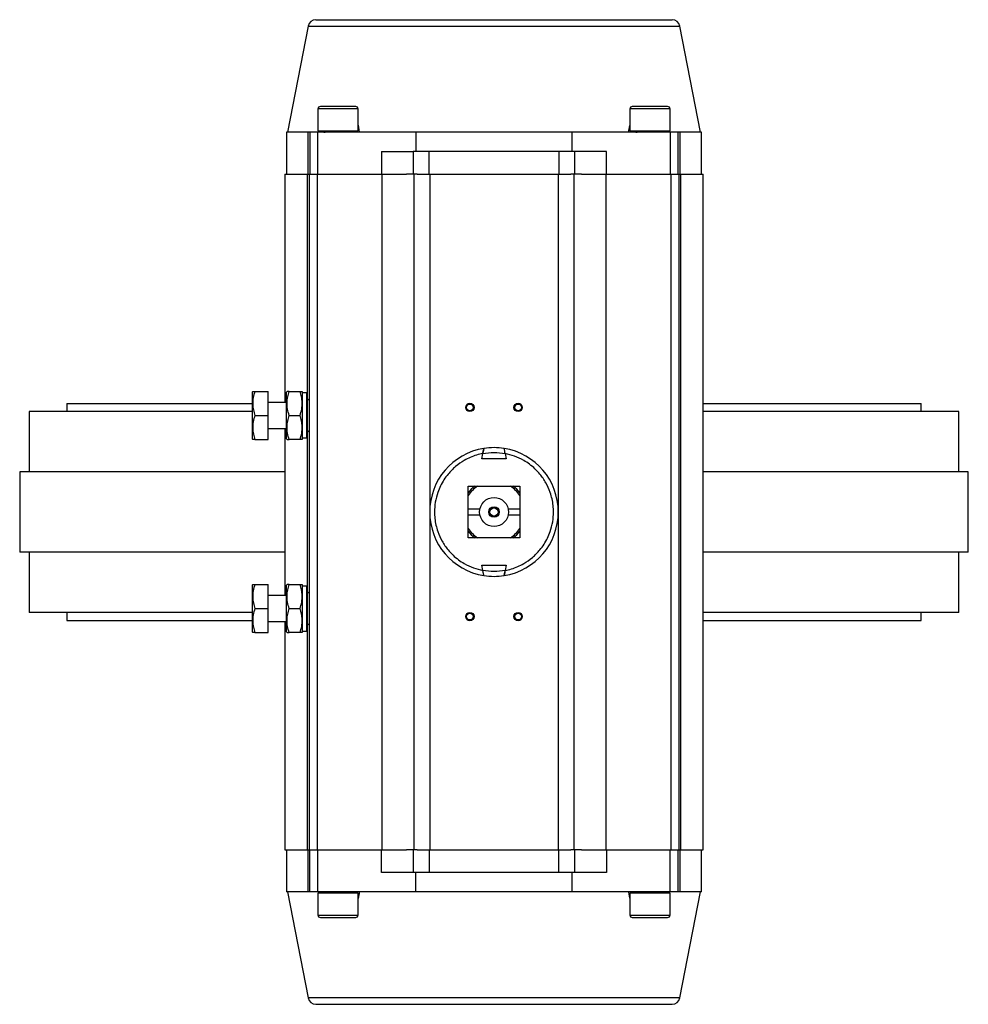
# Model space of a CAD drawing. Header units: millimetres. Extents: x 531 to 3898, y 60 to 2923.
# Tile 1 of 9: x 1386 to 1976, y 60 to 672. Entities that reach past the tile are written whole.
import ezdxf

# ---------------------------------------------------------------- set-up
doc = ezdxf.new("R2010")
doc.units = ezdxf.units.MM

msp = doc.modelspace()

# ---------------------------------------------------------------- linework, layer by layer
at = {"color": 7, "linetype": 'Continuous', "lineweight": 25}
for p, q in [((1565.56, 667.88), (1552.74, 601.93)), ((1809.74, 601.93), (1796.92, 667.88)), ((1571.74, 616.43), (1571.74, 602.93)), ((1596.74, 602.93), (1596.74, 616.43)), ((1765.74, 616.43), (1765.74, 602.93)), ((1790.74, 602.93), (1790.74, 616.43)), ((1596.67, 606.34), (1597.48, 601.93)), ((1552.24, 601.93), (1552.24, 575.93)), ((1565.7, 601.93), (1552.24, 601.93)), ((1565.7, 575.93), (1565.7, 601.93)), ((1566.74, 601.93), (1565.7, 601.93)), ((1566.74, 601.93), (1566.74, 575.93)), ((1571.74, 601.93), (1566.74, 601.93)), ((1571.74, 602.93), (1596.74, 602.93)), ((1571.74, 575.93), (1571.74, 601.93)), ((1632.65, 601.93), (1571.74, 601.93)), ((1572.18, 602.93), (1572.17, 602.18)), ((1576.24, 602.18), (1576.24, 601.93)), ((1592.18, 602.18), (1592.18, 602.36)), ((1592.24, 601.93), (1592.24, 602.36)), ((1632.65, 601.93), (1632.65, 589.93)), ((1729.83, 601.93), (1632.65, 601.93)), ((1729.83, 589.93), (1729.83, 601.93)), ((1790.74, 601.93), (1729.83, 601.93)), ((1765.74, 602.93), (1790.74, 602.93)), ((1766.18, 602.93), (1766.17, 602.18)), ((1770.24, 602.18), (1770.24, 601.93)), ((1786.18, 602.18), (1786.18, 602.36)), ((1786.24, 601.93), (1786.24, 602.3)), ((1790.74, 601.93), (1790.74, 575.93)), ((1795.74, 601.93), (1790.74, 601.93)), ((1795.74, 575.93), (1795.74, 601.93)), ((1796.78, 601.93), (1795.74, 601.93)), ((1796.78, 601.93), (1796.78, 575.93)), ((1810.24, 601.93), (1796.78, 601.93)), ((1810.24, 575.93), (1810.24, 601.93)), ((1611.24, 589.93), (1611.24, 575.93)), ((1611.24, 589.93), (1630.96, 589.93)), ((1630.96, 589.93), (1630.96, 575.93)), ((1640.82, 589.93), (1630.96, 589.93)), ((1640.82, 575.93), (1640.82, 589.93)), ((1721.66, 589.93), (1640.82, 589.93)), ((1731.52, 589.93), (1721.66, 589.93)), ((1721.66, 589.93), (1721.66, 575.93)), ((1731.52, 575.93), (1731.52, 589.93)), ((1751.24, 589.93), (1731.52, 589.93)), ((1751.24, 575.93), (1751.24, 589.93)), ((1551.24, 575.93), (1551.24, 433.93)), ((1551.24, 575.93), (1565.17, 575.93)), ((1565.17, 575.93), (1566.24, 575.93)), ((1566.24, 575.93), (1566.24, 155.93)), ((1566.24, 575.93), (1571.24, 575.93)), ((1571.24, 575.93), (1571.24, 155.93)), ((1571.24, 575.93), (1611.66, 575.93)), ((1611.66, 155.93), (1611.66, 575.93)), ((1611.66, 575.93), (1626.77, 575.93)), ((1630.96, 575.93), (1626.77, 575.93)), ((1633.37, 575.93), (1630.96, 575.93)), ((1631.38, 575.93), (1631.38, 155.93)), ((1633.37, 575.93), (1641.24, 575.93)), ((1641.24, 575.93), (1641.24, 155.93)), ((1641.24, 575.93), (1721.24, 575.93)), ((1721.24, 575.93), (1721.24, 155.93)), ((1721.24, 575.93), (1729.1, 575.93)), ((1731.52, 575.93), (1729.1, 575.93)), ((1731.1, 155.93), (1731.1, 575.93)), ((1735.71, 575.93), (1731.52, 575.93)), ((1735.71, 575.93), (1750.82, 575.93)), ((1750.82, 575.93), (1750.82, 155.93)), ((1750.82, 575.93), (1791.24, 575.93)), ((1791.24, 575.93), (1791.24, 155.93)), ((1791.24, 575.93), (1796.24, 575.93)), ((1796.24, 575.93), (1796.24, 155.93)), ((1796.24, 575.93), (1797.31, 575.93)), ((1797.31, 575.93), (1797.31, 155.93)), ((1797.31, 575.93), (1811.24, 575.93)), ((1811.24, 155.93), (1811.24, 575.93)), ((1531.17, 440.93), (1530.88, 440.43)), ((1532.51, 440.93), (1540.88, 440.93)), ((1540.88, 425.93), (1540.88, 440.93)), ((1552.53, 440.93), (1552.24, 440.43)), ((1553.87, 440.93), (1560.61, 440.93)), ((1562.24, 440.43), (1561.95, 440.93)), ((1530.88, 440.43), (1530.88, 411.43)), ((1552.24, 411.43), (1552.24, 440.43)), ((1562.24, 411.43), (1562.24, 440.43)), ((1564.74, 439.93), (1562.24, 439.93)), ((1564.74, 411.93), (1564.74, 439.93)), ((1565.09, 434.76), (1565.09, 417.11)), ((1392.24, 428.43), (1392.24, 390.93)), ((1530.88, 428.43), (1392.24, 428.43)), ((1415.49, 433.43), (1415.49, 428.43)), ((1415.49, 433.43), (1530.88, 433.43)), ((1552.24, 433.93), (1540.88, 433.93)), ((1565.09, 433.93), (1564.74, 433.93)), ((1811.24, 433.43), (1946.99, 433.43)), ((1970.24, 428.43), (1811.24, 428.43)), ((1946.99, 428.43), (1946.99, 433.43)), ((1970.24, 390.93), (1970.24, 428.43)), ((1532.51, 425.93), (1540.88, 425.93)), ((1540.88, 410.93), (1540.88, 425.93)), ((1553.87, 425.93), (1560.61, 425.93)), ((1540.88, 417.93), (1552.24, 417.93)), ((1551.24, 417.93), (1551.24, 313.93)), ((1564.74, 417.93), (1565.09, 417.93)), ((1530.88, 411.43), (1531.17, 410.93)), ((1532.51, 410.93), (1540.88, 410.93)), ((1552.24, 411.43), (1552.53, 410.93)), ((1560.61, 410.93), (1553.87, 410.93)), ((1561.95, 410.93), (1562.24, 411.43)), ((1562.24, 411.93), (1564.74, 411.93)), ((1673.71, 398.93), (1674.3, 402.27)), ((1688.77, 398.93), (1673.71, 398.93)), ((1688.18, 402.27), (1688.77, 398.93)), ((1386.24, 390.93), (1386.24, 340.93)), ((1551.24, 390.93), (1386.24, 390.93)), ((1976.24, 390.93), (1811.24, 390.93)), ((1976.24, 340.93), (1976.24, 390.93)), ((1665.24, 349.93), (1665.24, 381.93)), ((1665.24, 381.93), (1697.24, 381.93)), ((1697.24, 381.93), (1697.24, 349.93)), ((1665.24, 367.93), (1672.46, 367.93)), ((1690.01, 367.93), (1697.24, 367.93)), ((1672.46, 363.93), (1665.24, 363.93)), ((1697.24, 363.93), (1690.01, 363.93)), ((1697.24, 349.93), (1665.24, 349.93)), ((1551.24, 340.93), (1386.24, 340.93)), ((1392.24, 340.93), (1392.24, 303.43)), ((1976.24, 340.93), (1811.24, 340.93)), ((1970.24, 303.43), (1970.24, 340.93)), ((1673.71, 332.93), (1688.77, 332.93)), ((1674.3, 329.59), (1673.71, 332.93)), ((1688.77, 332.93), (1688.18, 329.59)), ((1531.17, 320.93), (1530.88, 320.43)), ((1530.88, 320.43), (1530.88, 291.43)), ((1532.51, 320.93), (1540.88, 320.93)), ((1540.88, 305.93), (1540.88, 320.93)), ((1552.53, 320.93), (1552.24, 320.43)), ((1552.24, 291.43), (1552.24, 320.43)), ((1553.87, 320.93), (1560.61, 320.93)), ((1562.24, 320.43), (1561.95, 320.93)), ((1562.24, 291.43), (1562.24, 320.43)), ((1564.74, 319.93), (1562.24, 319.93)), ((1564.74, 291.93), (1564.74, 319.93)), ((1552.24, 313.93), (1540.88, 313.93)), ((1565.09, 313.93), (1564.74, 313.93)), ((1565.09, 314.76), (1565.09, 297.11)), ((1530.88, 303.43), (1392.24, 303.43)), ((1415.49, 303.43), (1415.49, 298.43)), ((1532.51, 305.93), (1540.88, 305.93)), ((1540.88, 290.93), (1540.88, 305.93)), ((1553.87, 305.93), (1560.61, 305.93)), ((1970.24, 303.43), (1811.24, 303.43)), ((1946.99, 298.43), (1946.99, 303.43)), ((1415.49, 298.43), (1530.88, 298.43)), ((1540.88, 297.93), (1552.24, 297.93)), ((1551.24, 297.93), (1551.24, 155.93)), ((1564.74, 297.93), (1565.09, 297.93)), ((1811.24, 298.43), (1946.99, 298.43)), ((1530.88, 291.43), (1531.17, 290.93)), ((1532.51, 290.93), (1540.88, 290.93)), ((1552.24, 291.43), (1552.53, 290.93)), ((1560.61, 290.93), (1553.87, 290.93)), ((1561.95, 290.93), (1562.24, 291.43)), ((1562.24, 291.93), (1564.74, 291.93)), ((1551.24, 155.93), (1565.17, 155.93)), ((1552.24, 155.93), (1552.24, 129.93)), ((1565.17, 155.93), (1566.24, 155.93)), ((1565.7, 129.93), (1565.7, 155.93)), ((1566.24, 155.93), (1571.24, 155.93)), ((1566.74, 129.93), (1566.74, 155.93)), ((1571.24, 155.93), (1611.66, 155.93)), ((1571.74, 129.93), (1571.74, 155.93)), ((1611.24, 141.93), (1611.24, 155.93)), ((1611.66, 155.93), (1626.77, 155.93)), ((1630.96, 155.93), (1626.77, 155.93)), ((1630.96, 155.93), (1630.96, 141.93)), ((1633.37, 155.93), (1630.96, 155.93)), ((1633.37, 155.93), (1641.24, 155.93)), ((1640.82, 155.93), (1640.82, 141.93)), ((1641.24, 155.93), (1721.24, 155.93)), ((1721.24, 155.93), (1729.1, 155.93)), ((1721.66, 141.93), (1721.66, 155.93)), ((1731.52, 155.93), (1729.1, 155.93)), ((1731.52, 141.93), (1731.52, 155.93)), ((1735.71, 155.93), (1731.52, 155.93)), ((1735.71, 155.93), (1750.82, 155.93)), ((1750.82, 155.93), (1791.24, 155.93)), ((1751.24, 155.93), (1751.24, 141.93)), ((1790.74, 129.93), (1790.74, 155.93)), ((1791.24, 155.93), (1796.24, 155.93)), ((1795.74, 129.93), (1795.74, 155.93)), ((1796.24, 155.93), (1797.31, 155.93)), ((1796.78, 155.93), (1796.78, 129.93)), ((1797.31, 155.93), (1811.24, 155.93)), ((1810.24, 129.93), (1810.24, 155.93)), ((1630.96, 141.93), (1611.24, 141.93)), ((1640.82, 141.93), (1630.96, 141.93)), ((1632.65, 129.93), (1632.65, 141.93)), ((1721.66, 141.93), (1640.82, 141.93)), ((1731.52, 141.93), (1721.66, 141.93)), ((1729.83, 129.93), (1729.83, 141.93)), ((1751.24, 141.93), (1731.52, 141.93)), ((1565.7, 129.93), (1552.24, 129.93)), ((1552.74, 129.93), (1565.56, 63.98)), ((1566.74, 129.93), (1565.7, 129.93)), ((1571.74, 129.93), (1566.74, 129.93)), ((1632.65, 129.93), (1571.74, 129.93)), ((1571.74, 128.93), (1571.74, 115.43)), ((1596.74, 128.93), (1571.74, 128.93)), ((1576.24, 129.93), (1576.24, 129.5)), ((1576.3, 129.69), (1576.3, 129.5)), ((1592.24, 129.68), (1592.24, 129.93)), ((1596.29, 128.93), (1596.31, 129.68)), ((1596.74, 115.43), (1596.74, 128.93)), ((1729.83, 129.93), (1632.65, 129.93)), ((1790.74, 129.93), (1729.83, 129.93)), ((1765.74, 125.89), (1765, 129.93)), ((1765.74, 128.93), (1765.74, 115.43)), ((1790.74, 128.93), (1765.74, 128.93)), ((1770.24, 129.93), (1770.24, 129.5)), ((1770.3, 129.69), (1770.3, 129.5)), ((1786.24, 129.68), (1786.24, 129.93)), ((1790.29, 128.93), (1790.31, 129.68)), ((1795.74, 129.93), (1790.74, 129.93)), ((1790.74, 115.43), (1790.74, 128.93)), ((1796.78, 129.93), (1795.74, 129.93)), ((1810.24, 129.93), (1796.78, 129.93)), ((1796.92, 63.98), (1809.74, 129.93))]:
    msp.add_line(p, q, dxfattribs=at)
at = {"color": 8, "linetype": 'Continuous', "lineweight": 25}
for p, q in [((1565.56, 667.88), (1796.92, 667.88)), ((1596.74, 616.43), (1571.74, 616.43)), ((1790.74, 616.43), (1765.74, 616.43)), ((1565.17, 435.2), (1565.17, 575.93)), ((1565.17, 315.2), (1565.17, 416.66)), ((1565.17, 155.93), (1565.17, 296.66)), ((1571.74, 115.43), (1596.74, 115.43)), ((1765.74, 115.43), (1790.74, 115.43)), ((1796.92, 63.98), (1565.56, 63.98))]:
    msp.add_line(p, q, dxfattribs=at)
at = {"color": 7, "linetype": 'Continuous', "lineweight": 25}
for centre, radius in [((1666.24, 430.93), 2.6), ((1666.24, 430.93), 2.1), ((1696.24, 430.93), 2.6), ((1696.24, 430.93), 2.1), ((1681.24, 365.93), 9), ((1681.24, 365.93), 3.25), ((1681.24, 365.93), 2.5), ((1666.24, 300.93), 2.6), ((1666.24, 300.93), 2.1), ((1696.24, 300.93), 2.6), ((1696.24, 300.93), 2.1)]:
    msp.add_circle(centre, radius, dxfattribs=at)
for centre, radius, start, end in [((1570.47, 666.93), 5, 90, 169), ((1792.01, 666.93), 5, 11, 90), ((1573.24, 616.43), 1.5, 90, 180), ((1595.24, 616.43), 1.5, 0, 90), ((1767.24, 616.43), 1.5, 90, 180), ((1789.24, 616.43), 1.5, 0, 90), ((1566.41, 434.76), 1.33, 97.58954, 180), ((1566.41, 417.11), 1.33, 180, 262.41046), ((1681.24, 365.93), 40, 99.11003, 260.88997), ((1681.24, 365.93), 40, 80.88997, 99.11003), ((1681.24, 365.93), 40, 279.11003, 80.88997), ((1681.24, 365.93), 19, 122.63686, 147.36314), ((1681.24, 365.93), 20, 126.8699, 143.1301), ((1681.24, 365.93), 19, 32.63686, 57.36314), ((1681.24, 365.93), 20, 36.8699, 53.1301), ((1681.24, 365.93), 19, 212.63686, 237.36314), ((1681.24, 365.93), 19, 302.63686, 327.36314), ((1681.24, 365.93), 20, 216.8699, 233.1301), ((1681.24, 365.93), 20, 306.8699, 323.1301), ((1681.24, 365.93), 40, 260.88997, 279.11003), ((1566.41, 314.76), 1.32, 97.58954, 180), ((1566.41, 297.11), 1.32, 180, 262.41046), ((1573.24, 115.43), 1.5, 180, 270), ((1595.24, 115.43), 1.5, 270, 360), ((1767.24, 115.43), 1.5, 180, 270), ((1789.24, 115.43), 1.5, 270, 360), ((1570.47, 64.93), 5, 191, 270), ((1792.01, 64.93), 5, 270, 349)]:
    msp.add_arc(centre, radius, start, end, dxfattribs=at)
for centre, major_axis, start_param, end_param in [((1582.1, 473.67), (-25.97, -1601.55), 1.651395, 1.651713), ((1584.26, 607.04), (-25.97, -1601.55), 1.567728, 1.568352), ((1776.1, 473.67), (-25.97, -1601.55), 1.651395, 1.651713), ((1778.26, 607.04), (-25.97, -1601.55), 1.567728, 1.568352), ((1584.22, 124.82), (25.97, 1601.55), 1.567728, 1.568352), ((1586.38, 258.19), (25.97, 1601.55), 1.651395, 1.651713), ((1778.22, 124.82), (25.97, 1601.55), 1.567728, 1.568352), ((1780.38, 258.19), (25.97, 1601.55), 1.651395, 1.651713)]:
    msp.add_ellipse(centre, major_axis=major_axis, ratio=0.007497, start_param=start_param, end_param=end_param, dxfattribs=at)
for points, knots in [([(1570.47, 671.93), (1570.55, 671.93), (1570.73, 671.93), (1572.19, 671.93), (1574.6, 671.93), (1578.1, 671.93), (1582.7, 671.93), (1588.38, 671.93), (1595.1, 671.93), (1602.77, 671.93), (1611.28, 671.93), (1619.47, 671.93), (1626.99, 671.93), (1633.62, 671.93), (1641.5, 671.93), (1650.63, 671.93), (1660.95, 671.93), (1671.16, 671.93), (1681.24, 671.93), (1691.32, 671.93), (1701.53, 671.93), (1711.85, 671.93), (1722.15, 671.93), (1732.25, 671.93), (1741.99, 671.93), (1751.2, 671.93), (1759.71, 671.93), (1767.38, 671.93), (1773.36, 671.93), (1777.92, 671.93), (1781.35, 671.93), (1784.77, 671.93), (1787.88, 671.93), (1790.29, 671.93), (1791.75, 671.93), (1791.92, 671.93), (1792.01, 671.93)], [0, 0, 0, 0, 0.028641, 0.058246, 0.088731, 0.11999, 0.151897, 0.184307, 0.217062, 0.249992, 0.282923, 0.315678, 0.337287, 0.358735, 0.38001, 0.411269, 0.441753, 0.471359, 0.5, 0.528641, 0.558247, 0.588731, 0.61999, 0.651897, 0.684307, 0.717062, 0.749992, 0.782923, 0.815678, 0.837287, 0.858735, 0.88001, 0.911269, 0.941754, 0.971359, 1, 1, 1, 1]), ([(1595.24, 617.93), (1595.2, 617.93), (1595.13, 617.93), (1594.52, 617.93), (1593.5, 617.93), (1592.07, 617.93), (1590.31, 617.93), (1588.34, 617.93), (1586.29, 617.93), (1584.24, 617.93), (1582.19, 617.93), (1580.14, 617.93), (1578.16, 617.93), (1576.41, 617.93), (1574.98, 617.93), (1573.96, 617.93), (1573.35, 617.93), (1573.27, 617.93), (1573.24, 617.93)], [0, 0, 0, 0, 0.058258, 0.120005, 0.18432, 0.25, 0.31568, 0.379994, 0.441742, 0.5, 0.558258, 0.620006, 0.68432, 0.75, 0.81568, 0.879995, 0.941742, 1, 1, 1, 1]), ([(1789.24, 617.93), (1789.2, 617.93), (1789.13, 617.93), (1788.52, 617.93), (1787.5, 617.93), (1786.07, 617.93), (1784.31, 617.93), (1782.34, 617.93), (1780.29, 617.93), (1778.24, 617.93), (1776.19, 617.93), (1774.14, 617.93), (1772.16, 617.93), (1770.41, 617.93), (1768.98, 617.93), (1767.96, 617.93), (1767.35, 617.93), (1767.27, 617.93), (1767.24, 617.93)], [0, 0, 0, 0, 0.058258, 0.120005, 0.18432, 0.25, 0.31568, 0.379994, 0.441742, 0.5, 0.558258, 0.620006, 0.68432, 0.75, 0.81568, 0.879995, 0.941742, 1, 1, 1, 1]), ([(1765, 601.93), (1765.12, 602.88), (1765.29, 604.3), (1765.63, 605.64), (1765.74, 606.09)], [0, 0, 0, 0, 0.664808, 1, 1, 1, 1]), ([(1596.16, 602.42), (1595.92, 602.41), (1595.43, 602.4), (1593.08, 602.37), (1589.82, 602.34), (1585.9, 602.32), (1581.79, 602.29), (1577.96, 602.26), (1574.79, 602.24), (1572.83, 602.21), (1571.98, 602.19), (1572.2, 602.18), (1572.22, 602.18)], [0, 0, 0, 0, 0.110135, 0.220363, 0.330612, 0.440878, 0.551146, 0.661402, 0.771637, 0.881848, 0.992042, 1, 1, 1, 1]), ([(1572.57, 602.16), (1572.62, 602.16), (1572.81, 602.15), (1574.1, 602.13), (1575.68, 602.12), (1576.24, 602.11)], [0, 0, 0, 0, 0.172721, 0.706555, 1, 1, 1, 1]), ([(1576.25, 602.18), (1576.25, 602.18), (1576.24, 602.19), (1576.37, 602.2), (1576.59, 602.2), (1576.83, 602.21), (1577.03, 602.22), (1577.27, 602.22), (1577.53, 602.23), (1577.82, 602.23), (1578.24, 602.24), (1578.89, 602.25), (1579.7, 602.26), (1580.55, 602.27), (1581.45, 602.28), (1582.44, 602.29), (1583.41, 602.3), (1583.99, 602.3), (1584.25, 602.31)], [0, 0, 0, 0, 0.0340911, 0.1266394, 0.2061418, 0.2467884, 0.2874455, 0.3281106, 0.3703946, 0.4054957, 0.4498882, 0.5309735, 0.6253473, 0.695073, 0.7663164, 0.8609764, 0.9397527, 1, 1, 1, 1]), ([(1790.16, 602.42), (1789.92, 602.41), (1789.43, 602.4), (1787.08, 602.37), (1783.82, 602.34), (1779.9, 602.32), (1775.79, 602.29), (1771.96, 602.26), (1768.79, 602.24), (1766.83, 602.21), (1765.98, 602.19), (1766.2, 602.18), (1766.22, 602.18)], [0, 0, 0, 0, 0.110135, 0.220363, 0.330612, 0.440878, 0.551146, 0.661402, 0.771637, 0.881848, 0.992042, 1, 1, 1, 1]), ([(1766.57, 602.16), (1766.62, 602.16), (1766.81, 602.15), (1768.1, 602.13), (1769.68, 602.12), (1770.24, 602.11)], [0, 0, 0, 0, 0.172721, 0.706555, 1, 1, 1, 1]), ([(1770.25, 602.18), (1770.25, 602.18), (1770.24, 602.19), (1770.37, 602.2), (1770.59, 602.2), (1770.83, 602.21), (1771.03, 602.22), (1771.27, 602.22), (1771.53, 602.23), (1771.82, 602.23), (1772.24, 602.24), (1772.89, 602.25), (1773.7, 602.26), (1774.55, 602.27), (1775.45, 602.28), (1776.44, 602.29), (1777.41, 602.3), (1777.99, 602.3), (1778.25, 602.31)], [0, 0, 0, 0, 0.02195, 0.115661, 0.196163, 0.23732, 0.278488, 0.319665, 0.36248, 0.398023, 0.442973, 0.525077, 0.620638, 0.69124, 0.763379, 0.859228, 0.938995, 1, 1, 1, 1]), ([(1532.51, 440.93), (1532.13, 439.63), (1531.34, 437), (1531.06, 433.1), (1531.48, 429.37), (1532.16, 427.08), (1532.51, 425.93)], [0, 0, 0, 0, 0.264614, 0.534966, 0.765353, 1, 1, 1, 1]), ([(1531.17, 440.93), (1531.24, 440.93), (1531.38, 440.93), (1532.13, 440.93), (1532.51, 440.93)], [0, 0, 0, 0, 0.494507, 1, 1, 1, 1]), ([(1553.87, 425.93), (1553.48, 427.23), (1552.7, 429.86), (1552.41, 433.76), (1552.83, 437.49), (1553.52, 439.78), (1553.87, 440.93)], [0, 0, 0, 0, 0.264613, 0.534965, 0.765353, 1, 1, 1, 1]), ([(1553.87, 440.93), (1553.49, 440.93), (1552.74, 440.93), (1552.6, 440.93), (1552.53, 440.93)], [0, 0, 0, 0, 0.495457, 1, 1, 1, 1]), ([(1560.61, 425.93), (1561, 427.23), (1561.78, 429.86), (1562.07, 433.76), (1561.65, 437.49), (1560.96, 439.78), (1560.61, 440.93)], [0, 0, 0, 0, 0.264613, 0.534965, 0.765353, 1, 1, 1, 1]), ([(1560.61, 440.93), (1560.99, 440.93), (1561.74, 440.93), (1561.88, 440.93), (1561.95, 440.93)], [0, 0, 0, 0, 0.495457, 1, 1, 1, 1]), ([(1532.51, 425.93), (1532.13, 424.63), (1531.34, 422), (1531.06, 418.1), (1531.48, 414.37), (1532.16, 412.08), (1532.51, 410.93)], [0, 0, 0, 0, 0.264613, 0.534966, 0.765353, 1, 1, 1, 1]), ([(1553.87, 410.93), (1553.48, 412.23), (1552.7, 414.86), (1552.41, 418.76), (1552.83, 422.49), (1553.52, 424.78), (1553.87, 425.93)], [0, 0, 0, 0, 0.264613, 0.534966, 0.765353, 1, 1, 1, 1]), ([(1560.61, 410.93), (1561, 412.23), (1561.78, 414.86), (1562.07, 418.76), (1561.65, 422.49), (1560.96, 424.78), (1560.61, 425.93)], [0, 0, 0, 0, 0.264613, 0.534966, 0.765353, 1, 1, 1, 1]), ([(1532.51, 410.93), (1532.14, 410.93), (1531.38, 410.93), (1531.24, 410.93), (1531.17, 410.93)], [0, 0, 0, 0, 0.495457, 1, 1, 1, 1]), ([(1552.53, 410.93), (1552.6, 410.93), (1552.73, 410.93), (1553.49, 410.93), (1553.87, 410.93)], [0, 0, 0, 0, 0.494508, 1, 1, 1, 1]), ([(1561.95, 410.93), (1561.88, 410.93), (1561.75, 410.93), (1560.99, 410.93), (1560.61, 410.93)], [0, 0, 0, 0, 0.494507, 1, 1, 1, 1]), ([(1674.3, 402.27), (1674.36, 402.65), (1674.5, 403.39), (1674.68, 404.38), (1674.82, 405.09), (1674.89, 405.39), (1674.9, 405.42), (1674.91, 405.43)], [0, 0, 0, 0, 0.233483, 0.467244, 0.692616, 0.904486, 1, 1, 1, 1]), ([(1674.91, 405.43), (1674.89, 405.39), (1674.87, 405.33), (1674.77, 404.83), (1674.63, 404.09), (1674.46, 403.19), (1674.35, 402.56), (1674.3, 402.27)], [0, 0, 0, 0, 0.199699, 0.399212, 0.603854, 0.819702, 1, 1, 1, 1]), ([(1688.18, 402.27), (1688.11, 402.65), (1687.98, 403.39), (1687.8, 404.38), (1687.66, 405.09), (1687.59, 405.39), (1687.58, 405.42), (1687.57, 405.43)], [0, 0, 0, 0, 0.233483, 0.467244, 0.692616, 0.904486, 1, 1, 1, 1]), ([(1688.18, 402.27), (1688.11, 402.65), (1687.98, 403.39), (1687.8, 404.38), (1687.66, 405.09), (1687.59, 405.39), (1687.58, 405.42), (1687.57, 405.43)], [0, 0, 0, 0, 0.233483, 0.467244, 0.692616, 0.904486, 1, 1, 1, 1]), ([(1674.3, 402.27), (1672.98, 401.98), (1670.33, 401.38), (1666.45, 399.93), (1662.01, 397.7), (1657.24, 394.35), (1653.09, 390.16), (1650.05, 386), (1647.89, 382.16), (1645.96, 377.51), (1644.58, 372.08), (1644.13, 366.6), (1644.39, 361.86), (1645.07, 357.78), (1646.43, 353), (1648.82, 347.69), (1652.16, 342.83), (1655.68, 339.06), (1659.04, 336.22), (1663.25, 333.46), (1668.31, 331.03), (1672.33, 330.06), (1674.3, 329.59)], [0, 0, 0, 0, 0.03948, 0.079901, 0.121202, 0.185084, 0.249992, 0.293281, 0.336268, 0.378877, 0.4408, 0.5, 0.539479, 0.579901, 0.621202, 0.685084, 0.749992, 0.793281, 0.836269, 0.878877, 0.9408, 1, 1, 1, 1]), ([(1688.18, 329.59), (1689.49, 329.88), (1692.15, 330.48), (1696.03, 331.93), (1700.47, 334.16), (1705.24, 337.51), (1709.38, 341.7), (1712.43, 345.86), (1714.59, 349.7), (1716.52, 354.35), (1717.9, 359.78), (1718.35, 365.26), (1718.09, 370), (1717.41, 374.08), (1716.05, 378.86), (1713.66, 384.17), (1710.32, 389.03), (1706.8, 392.8), (1703.44, 395.64), (1699.23, 398.4), (1694.17, 400.83), (1690.15, 401.8), (1688.18, 402.27)], [0, 0, 0, 0, 0.03948, 0.079901, 0.121202, 0.185084, 0.249992, 0.293281, 0.336268, 0.378877, 0.4408, 0.5, 0.539479, 0.579901, 0.621202, 0.685084, 0.749992, 0.793281, 0.836269, 0.878877, 0.9408, 1, 1, 1, 1]), ([(1674.91, 326.43), (1674.89, 326.47), (1674.87, 326.53), (1674.77, 327.03), (1674.63, 327.77), (1674.46, 328.67), (1674.35, 329.3), (1674.3, 329.59)], [0, 0, 0, 0, 0.199699, 0.399212, 0.603854, 0.819702, 1, 1, 1, 1]), ([(1674.91, 326.43), (1674.89, 326.47), (1674.87, 326.53), (1674.77, 327.03), (1674.63, 327.77), (1674.46, 328.67), (1674.35, 329.3), (1674.3, 329.59)], [0, 0, 0, 0, 0.199699, 0.399212, 0.603854, 0.819702, 1, 1, 1, 1]), ([(1687.57, 326.43), (1687.58, 326.47), (1687.61, 326.53), (1687.71, 327.03), (1687.85, 327.77), (1688.02, 328.67), (1688.13, 329.3), (1688.18, 329.59)], [0, 0, 0, 0, 0.199699, 0.399212, 0.603854, 0.819702, 1, 1, 1, 1]), ([(1688.18, 329.59), (1688.11, 329.21), (1687.98, 328.47), (1687.8, 327.48), (1687.66, 326.78), (1687.59, 326.47), (1687.58, 326.44), (1687.57, 326.43)], [0, 0, 0, 0, 0.233483, 0.467244, 0.692616, 0.904486, 1, 1, 1, 1]), ([(1532.51, 320.93), (1532.13, 319.63), (1531.34, 317), (1531.06, 313.1), (1531.48, 309.37), (1532.16, 307.08), (1532.51, 305.93)], [0, 0, 0, 0, 0.264613, 0.534966, 0.765353, 1, 1, 1, 1]), ([(1531.17, 320.93), (1531.24, 320.93), (1531.38, 320.93), (1532.13, 320.93), (1532.51, 320.93)], [0, 0, 0, 0, 0.494507, 1, 1, 1, 1]), ([(1553.87, 305.93), (1553.48, 307.23), (1552.7, 309.86), (1552.41, 313.76), (1552.83, 317.49), (1553.52, 319.78), (1553.87, 320.93)], [0, 0, 0, 0, 0.264613, 0.534966, 0.765353, 1, 1, 1, 1]), ([(1553.87, 320.93), (1553.49, 320.93), (1552.74, 320.93), (1552.6, 320.93), (1552.53, 320.93)], [0, 0, 0, 0, 0.495457, 1, 1, 1, 1]), ([(1560.61, 305.93), (1561, 307.23), (1561.78, 309.86), (1562.07, 313.76), (1561.65, 317.49), (1560.96, 319.78), (1560.61, 320.93)], [0, 0, 0, 0, 0.264613, 0.534966, 0.765353, 1, 1, 1, 1]), ([(1560.61, 320.93), (1560.99, 320.93), (1561.74, 320.93), (1561.88, 320.93), (1561.95, 320.93)], [0, 0, 0, 0, 0.495457, 1, 1, 1, 1]), ([(1532.51, 305.93), (1532.13, 304.63), (1531.34, 302), (1531.06, 298.1), (1531.48, 294.37), (1532.16, 292.08), (1532.51, 290.93)], [0, 0, 0, 0, 0.264613, 0.534965, 0.765353, 1, 1, 1, 1]), ([(1553.87, 290.93), (1553.48, 292.23), (1552.7, 294.86), (1552.41, 298.76), (1552.83, 302.49), (1553.52, 304.78), (1553.87, 305.93)], [0, 0, 0, 0, 0.264614, 0.534966, 0.765353, 1, 1, 1, 1]), ([(1560.61, 290.93), (1561, 292.23), (1561.78, 294.86), (1562.07, 298.76), (1561.65, 302.49), (1560.96, 304.78), (1560.61, 305.93)], [0, 0, 0, 0, 0.264614, 0.534966, 0.765353, 1, 1, 1, 1]), ([(1532.51, 290.93), (1532.14, 290.93), (1531.38, 290.93), (1531.24, 290.93), (1531.17, 290.93)], [0, 0, 0, 0, 0.495457, 1, 1, 1, 1]), ([(1552.53, 290.93), (1552.6, 290.93), (1552.73, 290.93), (1553.49, 290.93), (1553.87, 290.93)], [0, 0, 0, 0, 0.494508, 1, 1, 1, 1]), ([(1561.95, 290.93), (1561.88, 290.93), (1561.75, 290.93), (1560.99, 290.93), (1560.61, 290.93)], [0, 0, 0, 0, 0.494507, 1, 1, 1, 1]), ([(1572.32, 129.44), (1572.56, 129.45), (1573.04, 129.46), (1575.4, 129.49), (1578.66, 129.52), (1582.58, 129.54), (1586.69, 129.57), (1590.52, 129.6), (1593.69, 129.62), (1595.65, 129.65), (1596.5, 129.67), (1596.28, 129.68), (1596.26, 129.68)], [0, 0, 0, 0, 0.110135, 0.220363, 0.330612, 0.440878, 0.551146, 0.661402, 0.771637, 0.881848, 0.992042, 1, 1, 1, 1]), ([(1592.23, 129.68), (1592.23, 129.68), (1592.24, 129.67), (1592.11, 129.67), (1591.89, 129.66), (1591.65, 129.65), (1591.45, 129.64), (1591.21, 129.64), (1590.95, 129.63), (1590.65, 129.63), (1590.23, 129.62), (1589.59, 129.61), (1588.78, 129.6), (1587.93, 129.59), (1587.02, 129.58), (1586.04, 129.57), (1585.07, 129.56), (1584.48, 129.56), (1584.23, 129.56)], [0, 0, 0, 0, 0.034091, 0.126639, 0.206142, 0.246788, 0.287445, 0.32811, 0.370394, 0.405495, 0.449888, 0.530973, 0.625347, 0.695073, 0.766316, 0.860976, 0.939752, 1, 1, 1, 1]), ([(1595.91, 129.7), (1595.86, 129.7), (1595.67, 129.71), (1594.38, 129.73), (1592.8, 129.74), (1592.24, 129.75)], [0, 0, 0, 0, 0.172721, 0.706555, 1, 1, 1, 1]), ([(1597.48, 129.93), (1597.36, 128.98), (1597.18, 127.56), (1596.85, 126.22), (1596.74, 125.77)], [0, 0, 0, 0, 0.664808, 1, 1, 1, 1]), ([(1766.32, 129.44), (1766.56, 129.45), (1767.04, 129.46), (1769.4, 129.49), (1772.66, 129.52), (1776.58, 129.54), (1780.69, 129.57), (1784.52, 129.6), (1787.69, 129.62), (1789.65, 129.65), (1790.5, 129.67), (1790.28, 129.68), (1790.26, 129.68)], [0, 0, 0, 0, 0.110135, 0.220363, 0.330612, 0.440878, 0.551146, 0.661402, 0.771637, 0.881848, 0.992042, 1, 1, 1, 1]), ([(1789.91, 129.7), (1789.86, 129.7), (1789.67, 129.71), (1788.38, 129.73), (1786.8, 129.74), (1786.24, 129.75)], [0, 0, 0, 0, 0.172721, 0.706555, 1, 1, 1, 1]), ([(1573.24, 113.93), (1573.27, 113.93), (1573.35, 113.93), (1573.96, 113.93), (1574.98, 113.93), (1576.41, 113.93), (1578.16, 113.93), (1580.14, 113.93), (1582.19, 113.93), (1584.24, 113.93), (1586.29, 113.93), (1588.34, 113.93), (1590.31, 113.93), (1592.07, 113.93), (1593.5, 113.93), (1594.52, 113.93), (1595.13, 113.93), (1595.2, 113.93), (1595.24, 113.93)], [0, 0, 0, 0, 0.058258, 0.120005, 0.18432, 0.25, 0.31568, 0.379994, 0.441742, 0.5, 0.558258, 0.620006, 0.68432, 0.75, 0.81568, 0.879995, 0.941742, 1, 1, 1, 1]), ([(1767.24, 113.93), (1767.27, 113.93), (1767.35, 113.93), (1767.96, 113.93), (1768.98, 113.93), (1770.41, 113.93), (1772.16, 113.93), (1774.14, 113.93), (1776.19, 113.93), (1778.24, 113.93), (1780.29, 113.93), (1782.34, 113.93), (1784.31, 113.93), (1786.07, 113.93), (1787.5, 113.93), (1788.52, 113.93), (1789.13, 113.93), (1789.2, 113.93), (1789.24, 113.93)], [0, 0, 0, 0, 0.058258, 0.120005, 0.18432, 0.25, 0.31568, 0.379994, 0.441742, 0.5, 0.558258, 0.620006, 0.68432, 0.75, 0.81568, 0.879995, 0.941742, 1, 1, 1, 1]), ([(1570.47, 59.93), (1570.55, 59.93), (1570.73, 59.93), (1572.19, 59.93), (1574.6, 59.93), (1578.1, 59.93), (1582.7, 59.93), (1588.38, 59.93), (1595.1, 59.93), (1602.77, 59.93), (1611.28, 59.93), (1619.47, 59.93), (1626.99, 59.93), (1633.62, 59.93), (1641.5, 59.93), (1650.63, 59.93), (1660.95, 59.93), (1671.16, 59.93), (1681.24, 59.93), (1691.32, 59.93), (1701.53, 59.93), (1711.85, 59.93), (1722.15, 59.93), (1732.25, 59.93), (1741.99, 59.93), (1751.2, 59.93), (1759.71, 59.93), (1767.38, 59.93), (1773.36, 59.93), (1777.92, 59.93), (1781.35, 59.93), (1784.77, 59.93), (1787.88, 59.93), (1790.29, 59.93), (1791.75, 59.93), (1791.92, 59.93), (1792.01, 59.93)], [0, 0, 0, 0, 0.028641, 0.058246, 0.088731, 0.11999, 0.151897, 0.184307, 0.217062, 0.249992, 0.282923, 0.315678, 0.337287, 0.358735, 0.38001, 0.411269, 0.441753, 0.471359, 0.5, 0.528641, 0.558247, 0.588731, 0.61999, 0.651897, 0.684307, 0.717062, 0.749992, 0.782923, 0.815678, 0.837287, 0.858735, 0.88001, 0.911269, 0.941754, 0.971359, 1, 1, 1, 1])]:
    msp.add_open_spline(points, degree=3, knots=knots, dxfattribs=at)
for points in [[(1674.3, 402.27), (1676.61, 402.6), (1681.24, 403.26), (1685.87, 402.6), (1688.18, 402.27)], [(1688.18, 329.59), (1685.87, 329.26), (1681.24, 328.6), (1676.61, 329.26), (1674.3, 329.59)]]:
    msp.add_open_spline(points, degree=3, dxfattribs=at)

doc.saveas('drawing.dxf')
